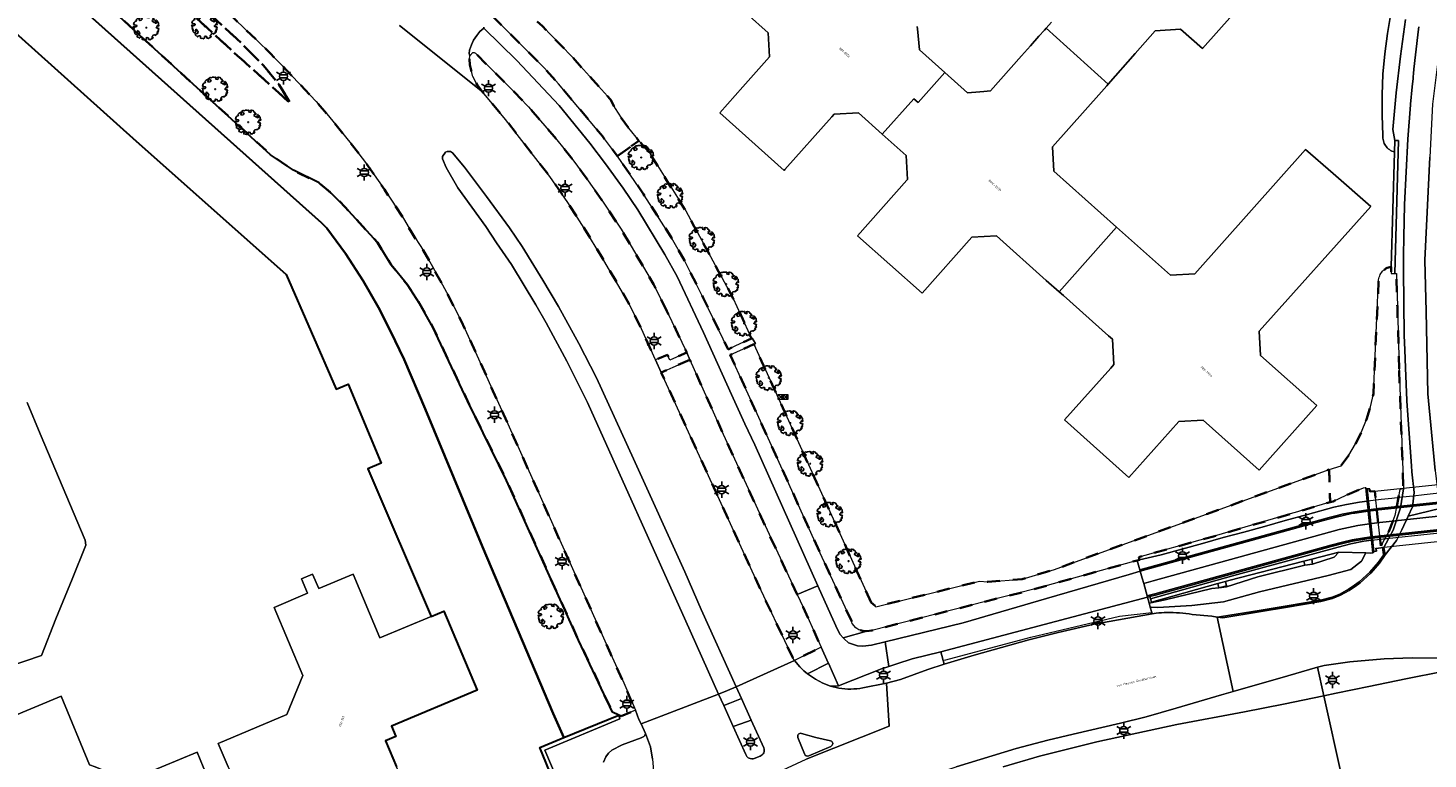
# Model space of a CAD drawing. Extents: x 105780 to 185197, y 477999 to 525027.
# Tile 155 of 256: x 108524 to 108742, y 479001 to 479115. Entities that reach past the tile are written whole.
import ezdxf
from ezdxf.enums import TextEntityAlignment as Align

# ---------------------------------------------------------------- set-up
doc = ezdxf.new("R2010")
doc.units = 0
doc.linetypes.add('XX-HIDDEN', pattern=[4, 2, -2])
for name, color, linetype, lineweight in [('B-GV-GR-BOOM-S', 252, 'Continuous', 25), ('B-GV-GR-MATERIAALGRENS-G', 252, 'XX-HIDDEN', 35), ('B-RO-IE-MEUBILAIR_WEGMEUBILAIR-S', 252, 'Continuous', 25), ('B-RO-IE-TERREINAFSCHEIDING_KUNSTMATIG_HEKWERK-G', 252, 'IE-TERREINAFSCHEIDING-KUNSTMATIG', 18), ('B-RO-IE-TERREINAFSCHEIDING_KUNSTMATIG_SCHUTTING-G', 252, 'IE-TERREINAFSCHEIDING-KUNSTMATIG-DICHT', 18), ('B-WE-GK-KADEMUUR-G', 252, 'Continuous', 18), ('B-WE-GW-WATERGANG_SLOOT_INSTEEK-G', 252, 'Continuous', 30), ('B-WE-KW-KUNSTWERK-GV', 170, 'Continuous', 18), ('B-XX-KG-KADASTRAAL_BEBOUWING-G', 252, 'Continuous', 20), ('B1-WE-IE-MEUBILAIR_WEGMEUBILAIR-G', 7, 'Continuous', 18), ('B1-WE-OG-BEBOUWING-T18', 7, 'Continuous', 18), ('B1-WE-OG-TERREIN_ERF-GV', 252, 'Continuous', 18), ('B1-WE-OG-TOPOGRAFIE-T18', 10, 'Continuous', 18), ('B1-WE-OG-WEG-GV', 7, 'Continuous', 18), ('B1-WE-VH-VERHARDING_ASFALT-GV', 252, 'Continuous', 18), ('B1-WE-VH-VERHARDING_BEDRIJFSVLOERPLAAT-GV', 252, 'Continuous', 18), ('B1-WE-VH-VERHARDING_BETON-GV', 252, 'Continuous', 18), ('B1-WE-VH-VERHARDING_BETONSTRAATSTEEN-GV', 252, 'Continuous', 18), ('B1-WE-VH-VERHARDING_GRASBETONSTEEN-GV', 70, 'Continuous', 18), ('B1-WE-VH-VERHARDING_TEGEL-GV', 252, 'Continuous', 18), ('Default', 7, 'Continuous', 0)]:
    doc.layers.add(name, color=color, linetype=linetype, lineweight=lineweight)
doc.styles.add('NLCS-ISO', font='NLCS-ISO.ttf')
doc.styles.add('NLCS-ISO-M200-T18', font='NLCS-ISO.ttf', dxfattribs={"height": 0.36})
doc.linetypes.add('IE-TERREINAFSCHEIDING-KUNSTMATIG', pattern='A,4,[82,NLCS.SHX,S=0.75,R=90,X=0,Y=0],4,-2', length=10)
doc.linetypes.add('IE-TERREINAFSCHEIDING-KUNSTMATIG-DICHT', pattern='A,8,-1,[82,NLCS.SHX,S=0.75,R=90,X=0,Y=0],-1', length=10)

# ---------------------------------------------------------------- blocks, each defined once
blk = doc.blocks.new('B-SIE-WEG_LICHTMAST-SO')
at = {"ltscale": 0.1}
for p, q in [((-1.1, 0.63), (-2.19, 1.27)), ((0, 1.27), (0, 2.53)), ((1.1, 0.63), (2.19, 1.27)), ((-1.1, -0.63), (-2.19, -1.27)), ((0, -1.27), (0, -2.53)), ((1.1, -0.63), (2.19, -1.27))]:
    blk.add_line(p, q, dxfattribs=at)
at = {"flags": 128}
for points in [[(-1.16, 0.5), (1.16, 0.5)], [(-1.16, -0.5), (1.16, -0.5)]]:
    blk.add_lwpolyline(points, dxfattribs=at)
at = {"ltscale": 0.1}
blk.add_circle((0, 0), 1.27, dxfattribs=at)
at = {"style": 'NLCS-ISO'}
blk.add_attdef('TYPE', text='', height=1.8, dxfattribs=at).set_placement((0, 2.53), align=Align.BOTTOM_CENTER)
blk = doc.blocks.new('B-SGR-BOOM_06')
at = {"linetype": 'Continuous', "flags": 128}
blk.add_lwpolyline([(1.08, 1.41), (1.01, 1.58), (0.88, 1.63), (0.78, 1.81), (0.51, 1.88), (0.34, 1.81), (0.44, 1.71), (0.43, 1.52), (0.09, 1.59), (0.14, 1.73), (0.07, 1.88), (-0.06, 1.84), (-0.19, 1.88), (-0.46, 1.86), (-0.6, 1.79), (-0.78, 1.83), (-1.02, 1.64), (-0.85, 1.56), (-0.8, 1.46), (-0.63, 1.37), (-0.8, 1.16), (-1.02, 1.11), (-1.17, 1.24), (-1.05, 1.29), (-1.15, 1.54), (-1.45, 1.37), (-1.6, 1.21), (-1.52, 1.14), (-1.6, 1.01), (-1.77, 0.94), (-1.89, 0.82), (-2, 0.49), (-1.55, 0.37), (-1.48, 0.22), (-1.6, 0.12), (-1.8, 0.12), (-1.84, 0.22), (-2.04, 0.15), (-1.9, -0.07), (-1.97, -0.15), (-1.89, -0.22), (-1.95, -0.4), (-1.81, -0.47), (-1.89, -0.62), (-1.77, -0.64), (-1.72, -0.68), (-1.85, -0.84), (-1.57, -1.07), (-1.47, -0.97), (-1.38, -0.79), (-1.45, -0.7), (-1.37, -0.47), (-1.25, -0.54), (-1.12, -0.7), (-1, -0.8), (-1.12, -1.12), (-1.37, -1.17), (-1.47, -1.36), (-1.33, -1.51), (-1.13, -1.56), (-1.11, -1.61), (-1.08, -1.66), (-0.93, -1.49), (-0.73, -1.49), (-0.63, -1.56), (-0.68, -1.71), (-0.68, -1.84), (-0.46, -1.89), (-0.24, -1.88), (-0.19, -1.98), (-0.09, -1.86), (0.04, -1.79), (-0.02, -1.6), (0.11, -1.56), (0.31, -1.61), (0.34, -1.84), (0.46, -1.83), (0.58, -1.89), (0.83, -1.69), (0.95, -1.74), (0.93, -1.66), (1.06, -1.59), (0.96, -1.49), (0.85, -1.46), (1.03, -1.29), (1.05, -1.19), (1.26, -1.14), (1.42, -1.22), (1.51, -1.12), (1.51, -1.05), (1.65, -1.05), (1.65, -0.95), (1.78, -0.91), (1.78, -0.82), (1.63, -0.82), (1.82, -0.64), (1.7, -0.57), (1.85, -0.62), (1.9, -0.5), (1.82, -0.37), (1.93, -0.18), (1.87, -0.1), (1.7, -0.1), (1.5, 0.03), (1.63, 0.12), (1.75, 0.34), (1.82, 0.24), (1.95, 0.29), (1.87, 0.57), (1.88, 0.75), (1.8, 0.79), (1.67, 1.06), (1.53, 1.21), (1.35, 1.04), (1.47, 0.97), (1.57, 0.72), (1.41, 0.69), (1.33, 0.85), (1.2, 0.82), (1.06, 0.92), (0.9, 1.01), (0.98, 1.07), (0.93, 1.17), (1.01, 1.27), (1.15, 1.22), (1.26, 1.29)], close=True, dxfattribs=at)
blk.add_circle((0, 0), 0.06)
at = {"style": 'NLCS-ISO'}
blk.add_attdef('SOORT', text='', height=0.3, dxfattribs=at).set_placement((0, -0.36), align=Align.TOP_CENTER)
blk = doc.blocks.new('N-SKL-ET_OV_PUTKAST-SO')
at = {"ltscale": 0.5}
for points in [[(0, 0.375), (-0.375, 0), (0, -0.375)], [(0, 0.375), (-0.375, 0), (0, -0.375)], [(0.75, 0.375), (0.375, 0), (0.75, -0.375)], [(0.75, 0.375), (0.375, 0), (0.75, -0.375)]]:
    blk.add_hatch(color=256, dxfattribs=at).paths.add_polyline_path(points)
for p, q in [((-0.75, 0.375), (0, -0.375)), ((0, 0.375), (-0.75, -0.375)), ((0, 0.375), (0.75, -0.375)), ((0.75, 0.375), (0, -0.375))]:
    blk.add_line(p, q, dxfattribs=at)
at = {"ltscale": 0.5, "flags": 128}
for points in [[(-0.75, 0.375), (0, 0.375), (0, -0.375), (-0.75, -0.375)], [(0, 0.375), (0.75, 0.375), (0.75, -0.375), (0, -0.375)]]:
    blk.add_lwpolyline(points, close=True, dxfattribs=at)

msp = doc.modelspace()

# ---------------------------------------------------------------- linework, layer by layer
at = {"layer": 'B-GV-GR-MATERIAALGRENS-G', "flags": 128}
for points in [[(108504.749, 479156.995), (108499.551, 479151.14), (108511.091, 479140.584), (108523.703, 479129.58), (108536.573, 479118.18), (108561.351, 479095.557), (108564.926, 479093.119), (108568.91, 479091.155), (108570.8, 479089.576), (108572.993, 479087.391), (108578.014, 479081.873), (108580.194, 479078.386), (108582.702, 479075.244), (108584.594, 479072.348), (108586.684, 479068.625), (108592.072, 479057.162), (108598.173, 479044.709), (108609.397, 479019.793), (108614.699, 479008.562), (108615.674, 479008.103), (108616.039, 479007.931), (108618.265, 479008.853), (108616.46, 479013.136), (108614.37, 479017.717), (108598.381, 479053.528), (108593.55, 479064.281), (108591.067, 479069.629), (108588.817, 479074.091), (108586.616, 479078.082), (108585.146, 479080.641), (108583.319, 479083.48), (108582.095, 479085.596), (108579.121, 479090.114), (108576.185, 479094.312), (108573.921, 479097.273), (108570.393, 479101.612), (108568.488, 479103.833), (108563.913, 479108.679), (108561.317, 479111.355), (108559.191, 479113.453), (108553.884, 479118.476), (108545.18, 479126.241), (108533.127, 479137.132), (108523.455, 479145.792), (108518.341, 479150.476), (108514.739, 479153.938), (108508.475, 479160.132), (108507.546, 479160.908), (108506.899, 479161.166), (108505.743, 479159.987), (108506.365, 479159.445), (108506.469, 479159.269), (108506.501, 479159.041), (108506.421, 479158.882), (108506.301, 479158.745), (108520.024, 479146.317), (108533.462, 479134.286), (108535.098, 479132.794), (108556.167, 479113.582), (108560.209, 479109.507), (108562.701, 479106.468), (108564.425, 479103.603), (108556.214, 479111.005), (108539.068, 479126.594), (108533.729, 479131.3), (108517.487, 479145.616)], [(108506.301, 479158.745), (108504.749, 479156.995), (108517.487, 479145.616), (108533.729, 479131.3), (108539.068, 479126.594), (108556.214, 479111.005), (108564.425, 479103.603), (108562.701, 479106.468), (108560.209, 479109.507), (108556.167, 479113.582), (108535.098, 479132.794), (108533.462, 479134.286), (108520.024, 479146.317)], [(108598.679, 479120.207), (108596.009, 479117.143), (108604.077, 479109.073), (108606.26, 479106.612), (108613.139, 479098.456), (108615.462, 479095.331), (108618.795, 479097.73), (108617.198, 479099.713), (108616.028, 479101.297), (108615.126, 479102.764), (108614.396, 479104.155), (108608.313, 479110.925), (108603.786, 479115.593)], [(108623.188, 479071.159), (108621.093, 479075.372), (108616.036, 479083.95), (108613.033, 479088.435), (108610.303, 479092.342), (108608.215, 479095.177), (108606.015, 479097.882), (108601.571, 479103.044), (108598.807, 479105.923), (108593.331, 479111.377), (108593.137, 479111.517), (108592.893, 479111.499), (108592.455, 479110.993), (108592.403, 479110.438), (108592.45, 479109.569), (108592.903, 479107.749), (108593.576, 479106.48), (108594.437, 479105.363), (108598.026, 479101.028), (108604.911, 479092.153), (108607.714, 479088.098), (108610.285, 479084.072), (108613.146, 479079.425), (108617.357, 479072.179), (108619.208, 479068.377), (108621.433, 479063.545), (108623.28, 479064.337), (108623.666, 479063.495), (108626.271, 479064.69)], [(108620.394, 479095.946), (108618.795, 479097.73), (108615.462, 479095.331), (108619.532, 479089.408), (108621.631, 479086.19), (108623.914, 479082.557), (108625.911, 479079.057), (108628.857, 479073.221), (108632.73, 479065.155), (108633.907, 479065.716), (108636.36, 479066.885), (108633.535, 479073.113), (108626.121, 479086.771)], [(108737.424, 479062.111), (108737.144, 479071.858), (108736.996, 479076.989), (108736.866, 479077.002), (108736.76, 479077.003), (108736.16, 479077.02), (108736.189, 479078.072), (108735.974, 479078.027), (108735.763, 479077.961), (108735.56, 479077.876), (108735.365, 479077.773), (108735.181, 479077.651), (108735.009, 479077.513), (108734.851, 479077.36), (108734.714, 479077.2), (108734.591, 479077.029), (108734.485, 479076.848), (108734.394, 479076.658), (108734.322, 479076.46), (108734.267, 479076.257), (108734.23, 479076.05), (108733.4, 479058.24), (108732.942, 479056.205), (108732.323, 479054.214), (108731.545, 479052.279), (108730.631, 479050.443), (108729.575, 479048.685), (108728.383, 479047.016), (108726.482, 479046.407), (108726.574, 479043.962), (108726.678, 479041.32), (108727.139, 479041.456), (108729.085, 479042.389), (108729.168, 479042.423), (108731.828, 479043.529), (108732.109, 479043.57), (108732.208, 479043.585), (108732.403, 479043.396), (108732.829, 479043.428), (108732.907, 479042.99), (108733.64, 479043.044), (108733.789, 479041.657), (108733.936, 479040.288), (108733.957, 479040.089), (108734.389, 479036.067), (108734.41, 479035.868), (108734.556, 479034.505), (108735.8, 479036.727), (108736.772, 479039.26), (108737.551, 479043.318), (108738.082, 479043.395)], [(108655.054, 479025.682), (108636.765, 479065.994), (108634.1, 479064.774), (108633.081, 479064.308), (108637.51, 479054.541), (108647.113, 479033.363), (108651.961, 479022.795), (108652.067, 479022.389), (108652.668, 479021.697), (108653.116, 479021.423), (108653.741, 479021.254), (108654.403, 479021.194), (108655.147, 479021.294), (108680.617, 479027.781), (108696.571, 479032.245), (108696.943, 479032.331), (108696.821, 479032.768), (108707.281, 479035.649), (108708.484, 479035.98), (108708.916, 479036.099), (108720.444, 479039.488), (108721.562, 479039.817), (108722.052, 479039.96), (108726.678, 479041.32), (108726.574, 479043.962), (108726.482, 479046.407), (108683.639, 479030.82), (108678.635, 479029.334), (108673.243, 479028.882), (108671.952, 479028.98), (108655.797, 479025.015)], [(108626.776, 479063.561), (108624.17, 479062.396), (108622.311, 479061.565), (108637.035, 479029.298), (108642.812, 479017.041), (108643.113, 479016.624), (108647.246, 479018.698), (108644.432, 479024.946), (108643.508, 479026.929), (108638.812, 479037.007), (108631.964, 479051.963)]]:
    msp.add_lwpolyline(points, close=True, dxfattribs=at)
at = {"layer": 'B-RO-IE-TERREINAFSCHEIDING_KUNSTMATIG_HEKWERK-G', "flags": 128}
msp.add_lwpolyline([(108732.416, 479043.427), (108733.462, 479033.595)], dxfattribs=at)
at = {"layer": 'B-RO-IE-TERREINAFSCHEIDING_KUNSTMATIG_SCHUTTING-G', "flags": 128}
for points in [[(108736.74, 479097.77), (108736.69, 479095.967), (108736.189, 479078.072), (108736.16, 479077.02), (108736.76, 479077.003), (108737.34, 479097.753)], [(108700.302, 479033.104), (108703.513, 479033.997), (108706.734, 479034.882), (108709.953, 479035.793), (108713.213, 479036.669), (108716.42, 479037.553), (108719.641, 479038.48), (108723.129, 479039.411), (108727.22, 479040.545), (108729.198, 479040.982), (108731.249, 479041.345), (108732.447, 479041.493), (108732.208, 479043.585), (108732.109, 479043.57), (108731.828, 479043.529), (108729.168, 479042.423), (108729.085, 479042.389), (108727.139, 479041.456), (108726.678, 479041.32), (108722.052, 479039.96), (108721.562, 479039.817), (108720.444, 479039.488), (108708.916, 479036.099), (108708.484, 479035.98), (108707.281, 479035.649), (108696.821, 479032.768), (108696.943, 479032.331)], [(108738.082, 479043.395), (108737.551, 479043.318), (108736.772, 479039.26), (108735.8, 479036.727), (108734.556, 479034.505), (108734.41, 479035.868), (108734.389, 479036.067), (108733.957, 479040.089), (108733.936, 479040.288), (108733.789, 479041.657), (108733.64, 479043.044), (108732.907, 479042.99), (108732.829, 479043.428), (108732.403, 479043.396), (108732.208, 479043.585), (108732.447, 479041.493), (108732.593, 479040.115), (108732.615, 479039.916), (108732.824, 479037.948), (108733.041, 479035.909), (108733.062, 479035.703), (108733.097, 479035.381), (108733.306, 479033.412), (108733.438, 479033.586), (108733.868, 479033.704), (108733.838, 479034.122), (108734.588, 479034.209), (108734.817, 479034.236), (108735.034, 479034.261), (108736.494, 479036.95), (108737.646, 479040.434)], [(108733.306, 479033.412), (108733.097, 479035.381), (108731.925, 479035.233), (108729.89, 479034.813), (108727.892, 479034.327), (108711.617, 479029.857), (108698.64, 479026.259), (108698.792, 479025.723), (108709.161, 479028.633), (108710.353, 479028.968), (108710.849, 479029.107), (108722.566, 479032.116), (108723.79, 479032.43), (108727.992, 479033.509), (108732.234, 479033.405), (108732.945, 479033.388)]]:
    msp.add_lwpolyline(points, close=True, dxfattribs=at)
at = {"layer": 'B-WE-GK-KADEMUUR-G', "flags": 128}
msp.add_lwpolyline([(108615.674, 479008.103), (108607.11, 479004.576), (108603.376, 479003.039), (108605.457, 478997.952), (108585.05, 478989.395), (108584.621, 478990.252), (108584.44, 478990.621), (108583.944, 478990.411), (108584.797, 478988.664), (108605.411, 478997.365), (108606.224, 478997.708), (108604.137, 479002.647), (108615.859, 479007.517)], close=True, dxfattribs=at)
at = {"layer": 'B-WE-GW-WATERGANG_SLOOT_INSTEEK-G', "flags": 128}
for points in [[(108523.801, 479125.667), (108569.283, 479084.919), (108570.14, 479084.063), (108573.056, 479080.138), (108575.813, 479075.866), (108578.18, 479071.703), (108580.054, 479067.995), (108582.176, 479063.615), (108585.488, 479055.892), (108594.403, 479034.347), (108605.446, 479008.332), (108607.11, 479004.576), (108615.674, 479008.103), (108614.699, 479008.562), (108609.397, 479019.793), (108598.173, 479044.709), (108592.072, 479057.162), (108586.684, 479068.625), (108584.594, 479072.348), (108582.702, 479075.244), (108580.194, 479078.386), (108578.014, 479081.873), (108572.993, 479087.391), (108570.8, 479089.576), (108568.91, 479091.155), (108564.926, 479093.119), (108561.351, 479095.557), (108536.573, 479118.18)], [(108605.457, 478997.952), (108603.376, 479003.039), (108607.11, 479004.576), (108605.446, 479008.332), (108594.403, 479034.347), (108585.488, 479055.892), (108582.176, 479063.615), (108580.054, 479067.995), (108578.18, 479071.703), (108575.813, 479075.866), (108573.056, 479080.138), (108570.14, 479084.063), (108569.283, 479084.919), (108523.801, 479125.667)], [(108517.4, 479118.26), (108539.88, 479098.12), (108563.784, 479076.853), (108571.571, 479058.956), (108573.44, 479059.74), (108578.61, 479047.4), (108576.546, 479046.534), (108586.429, 479023.501), (108588.38, 479024.32), (108593.56, 479011.99), (108580.23, 479006.38), (108580.91, 479004.77), (108579.28, 479004.08), (108580.992, 479000)]]:
    msp.add_lwpolyline(points, dxfattribs=at)
at = {"layer": 'B-WE-KW-KUNSTWERK-GV', "flags": 128}
msp.add_lwpolyline([(108772.11, 479047.061), (108733.644, 479042.994), (108732.866, 479042.937), (108732.788, 479043.375), (108732.384, 479043.345), (108732.273, 479043.452), (108732.496, 479041.499), (108732.643, 479040.122), (108732.664, 479039.923), (108732.873, 479037.954), (108733.09, 479035.916), (108733.112, 479035.71), (108733.112, 479035.707), (108733.146, 479035.386), (108733.342, 479033.543), (108733.408, 479033.63), (108733.815, 479033.741), (108733.785, 479034.166), (108734.582, 479034.259), (108773.165, 479038.362)], dxfattribs=at)
at = {"layer": 'B-XX-KG-KADASTRAAL_BEBOUWING-G', "flags": 128}
for points in [[(108683.173, 479116.229), (108682.351, 479115.3), (108692.009, 479106.551), (108696.247, 479111.343), (108699.372, 479114.877), (108703.302, 479115.168), (108706.726, 479112.127), (108715.681, 479122.207)], [(108635.627, 479117.578), (108639.008, 479114.574), (108639.214, 479110.844), (108635.03, 479106.124), (108631.437, 479102.071), (108641.488, 479093.11), (108641.594, 479093.23), (108648.893, 479101.463), (108649.265, 479101.883), (108653.093, 479102.07), (108656.796, 479098.76), (108661.719, 479104.289), (108662.391, 479103.691), (108666.549, 479108.362), (108662.575, 479111.936), (108662.283, 479115.176), (108662.249, 479115.554)]]:
    msp.add_lwpolyline(points, dxfattribs=at)
for points in [[(108690.983, 479105.39), (108691.798, 479106.312), (108692.009, 479106.551), (108682.351, 479115.3), (108682.071, 479114.984), (108681.228, 479114.031), (108679.906, 479112.536), (108678.532, 479110.983), (108673.691, 479105.511), (108672.626, 479105.418), (108672.019, 479105.365), (108670.072, 479105.194), (108666.549, 479108.362), (108662.391, 479103.691), (108661.719, 479104.289), (108656.796, 479098.76), (108660.506, 479095.444), (108660.706, 479091.673), (108660.639, 479091.597), (108652.929, 479082.9), (108662.989, 479073.929), (108670.781, 479082.658), (108674.585, 479082.877), (108682.367, 479075.94), (108684.364, 479074.16), (108693.352, 479084.248), (108683.556, 479092.989), (108683.351, 479096.76)], [(108727.128, 479092.605), (108722.839, 479096.351), (108705.53, 479076.974), (108701.738, 479076.764), (108693.352, 479084.248), (108684.364, 479074.16), (108685.037, 479073.56), (108692.075, 479067.286), (108692.683, 479066.744), (108692.93, 479062.832), (108692.422, 479062.262), (108685.194, 479054.153), (108695.268, 479045.188), (108703.066, 479053.895), (108706.874, 479054.102), (108715.602, 479046.334), (108724.558, 479056.415), (108715.818, 479064.201), (108715.606, 479068), (108732.985, 479087.489)], [(108586.429, 479023.501), (108578.42, 479020.14), (108574.24, 479030.09), (108568.872, 479027.837), (108567.912, 479030.116), (108566.155, 479029.38), (108567.127, 479027.104), (108561.9, 479024.91), (108566.38, 479014.26), (108563.88, 479008.18), (108553.2, 479003.69), (108554.752, 479000), (108558.39, 478991.35), (108568.35, 478995.54), (108572.54, 478985.58), (108583.944, 478990.411), (108584.44, 478990.621), (108584.853, 478990.796), (108580.992, 479000), (108579.28, 479004.08), (108580.91, 479004.77), (108580.23, 479006.38), (108593.56, 479011.99), (108588.38, 479024.32)], [(108528.66, 479011.06), (108516.32, 479005.92), (108518.784, 479000), (108520.47, 478995.95), (108510.5, 478991.8), (108515.65, 478979.43), (108529.04, 478985.01), (108529.71, 478983.39), (108531.32, 478984.07), (108536.9, 478970.68), (108549.25, 478975.83), (108545.1, 478985.8), (108555.06, 478989.95), (108550.841, 479000), (108549.88, 479002.29), (108544.366, 479000), (108539.19, 478997.85), (108533.982, 479000), (108533.11, 479000.36)]]:
    msp.add_lwpolyline(points, close=True, dxfattribs=at)
at = {"layer": 'B1-WE-IE-MEUBILAIR_WEGMEUBILAIR-G', "flags": 128}
msp.add_lwpolyline([(108666.51, 479016.645), (108679.974, 479020.242), (108693.796, 479023.554), (108698.818, 479024.111)], dxfattribs=at)
at = {"layer": 'B1-WE-OG-TERREIN_ERF-GV', "flags": 128}
for points in [[(108715.681, 479122.207), (108706.726, 479112.127), (108703.302, 479115.168), (108699.372, 479114.877), (108696.247, 479111.343), (108692.009, 479106.551), (108691.798, 479106.312), (108690.983, 479105.39), (108683.351, 479096.76), (108683.556, 479092.989), (108693.352, 479084.248), (108701.738, 479076.764), (108705.53, 479076.974), (108722.839, 479096.351), (108727.128, 479092.605), (108732.985, 479087.489), (108715.606, 479068), (108715.818, 479064.201), (108724.558, 479056.415), (108715.602, 479046.334), (108706.874, 479054.102), (108703.066, 479053.895), (108695.268, 479045.188), (108685.194, 479054.153), (108692.422, 479062.262), (108692.93, 479062.832), (108692.683, 479066.744), (108692.075, 479067.286), (108685.037, 479073.56), (108684.364, 479074.16), (108682.367, 479075.94), (108674.585, 479082.877), (108670.781, 479082.658), (108662.989, 479073.929), (108652.929, 479082.9), (108660.639, 479091.597), (108660.706, 479091.673), (108660.506, 479095.444), (108656.796, 479098.76), (108653.093, 479102.07), (108649.265, 479101.883), (108648.893, 479101.463), (108641.594, 479093.23), (108641.488, 479093.11), (108631.437, 479102.071), (108635.03, 479106.124), (108639.214, 479110.844), (108639.008, 479114.574), (108635.627, 479117.578)], [(108554.752, 479000), (108553.2, 479003.69), (108563.88, 479008.18), (108566.38, 479014.26), (108561.9, 479024.91), (108567.127, 479027.104), (108566.155, 479029.38), (108567.912, 479030.116), (108568.872, 479027.837), (108574.24, 479030.09), (108578.42, 479020.14), (108586.429, 479023.501), (108576.546, 479046.534), (108578.61, 479047.4), (108573.44, 479059.74), (108571.571, 479058.956), (108563.784, 479076.853), (108539.88, 479098.12), (108517.4, 479118.26)], [(108603.786, 479115.593), (108608.313, 479110.925), (108614.396, 479104.155), (108615.126, 479102.764), (108616.028, 479101.297), (108617.198, 479099.713), (108618.795, 479097.73), (108620.394, 479095.946), (108626.121, 479086.771), (108633.535, 479073.113), (108636.36, 479066.885), (108636.475, 479066.94), (108637.01, 479066.106), (108636.765, 479065.994), (108655.054, 479025.682), (108655.797, 479025.015), (108671.952, 479028.98), (108673.243, 479028.882), (108678.635, 479029.334), (108683.639, 479030.82), (108726.482, 479046.407), (108728.383, 479047.016), (108729.575, 479048.685), (108730.631, 479050.443), (108731.545, 479052.279), (108732.323, 479054.214), (108732.942, 479056.205), (108733.4, 479058.24), (108734.23, 479076.05), (108734.267, 479076.257), (108734.322, 479076.46), (108734.394, 479076.658), (108734.485, 479076.848), (108734.591, 479077.029), (108734.714, 479077.2), (108734.851, 479077.36), (108735.009, 479077.513), (108735.181, 479077.651), (108735.365, 479077.773), (108735.56, 479077.876), (108735.763, 479077.961), (108735.974, 479078.027), (108736.189, 479078.072), (108736.69, 479095.967), (108736.482, 479096.034), (108736.282, 479096.118), (108736.089, 479096.221), (108735.907, 479096.34), (108735.736, 479096.475), (108735.578, 479096.624), (108735.433, 479096.788), (108735.304, 479096.963), (108735.196, 479097.14), (108735.103, 479097.326), (108735.027, 479097.518), (108734.967, 479097.717), (108734.924, 479097.92), (108734.898, 479098.126), (108734.89, 479098.333), (108734.9, 479098.54), (108734.763, 479101.728), (108734.764, 479103.185), (108734.765, 479104.918), (108734.905, 479108.106), (108735.183, 479111.284), (108735.598, 479114.448), (108736.15, 479117.59)], [(108662.249, 479115.554), (108662.283, 479115.176), (108662.575, 479111.936), (108666.549, 479108.362), (108670.072, 479105.194), (108672.019, 479105.365), (108672.626, 479105.418), (108673.691, 479105.511), (108678.532, 479110.983), (108679.906, 479112.536), (108681.228, 479114.031), (108682.071, 479114.984), (108682.351, 479115.3), (108683.173, 479116.229)], [(108523.384, 479056.877), (108525.428, 479052.005), (108532.408, 479035.399), (108532.542, 479034.597), (108530.381, 479029.326), (108527.829, 479023.102), (108525.605, 479017.378), (108520.591, 479015.694)], [(108520.591, 479015.694), (108525.605, 479017.378), (108527.829, 479023.102), (108530.381, 479029.326), (108532.542, 479034.597), (108532.408, 479035.399), (108525.428, 479052.005), (108523.384, 479056.877)]]:
    msp.add_lwpolyline(points, dxfattribs=at)
msp.add_lwpolyline([(108549.88, 479002.29), (108550.841, 479000), (108555.06, 478989.95), (108545.1, 478985.8), (108549.25, 478975.83), (108536.9, 478970.68), (108531.32, 478984.07), (108529.71, 478983.39), (108529.04, 478985.01), (108515.65, 478979.43), (108510.5, 478991.8), (108520.47, 478995.95), (108518.784, 479000), (108516.32, 479005.92), (108528.66, 479011.06), (108533.11, 479000.36), (108533.982, 479000), (108539.19, 478997.85), (108544.366, 479000)], close=True, dxfattribs=at)
at = {"layer": 'B1-WE-OG-WEG-GV', "flags": 128}
for points in [[(108736.15, 479117.59), (108735.598, 479114.448), (108735.183, 479111.284), (108734.905, 479108.106), (108734.765, 479104.918), (108734.764, 479103.185), (108734.763, 479101.728), (108734.9, 479098.54), (108734.89, 479098.333), (108734.898, 479098.126), (108734.924, 479097.92), (108734.967, 479097.717), (108735.027, 479097.518), (108735.103, 479097.326), (108735.196, 479097.14), (108735.304, 479096.963), (108735.433, 479096.788), (108735.578, 479096.624), (108735.736, 479096.475), (108735.907, 479096.34), (108736.089, 479096.221), (108736.282, 479096.118), (108736.482, 479096.034), (108736.69, 479095.967), (108736.74, 479097.77), (108736.42, 479099.48), (108736.986, 479105.211), (108737.645, 479110.932), (108738.397, 479116.642)], [(108738.397, 479116.642), (108737.645, 479110.932), (108736.986, 479105.211), (108736.42, 479099.48), (108736.74, 479097.77), (108737.34, 479097.753), (108736.76, 479077.003), (108736.866, 479077.002), (108736.996, 479076.989), (108737.144, 479071.858), (108737.424, 479062.111), (108738.082, 479043.395), (108737.646, 479040.434), (108736.494, 479036.95), (108735.034, 479034.261), (108735.237, 479033.106), (108737.021, 479035.326), (108737.854, 479037.033), (108738.807, 479039.136), (108739.521, 479040.604), (108739.78, 479042.82), (108739.413, 479046.041), (108739.36, 479046.98), (108738.626, 479057.112), (108738.622, 479057.168), (108738.407, 479062.293), (108738.29, 479065.104), (108738.197, 479067.33), (108738.195, 479067.373), (108738.081, 479077.552), (108738.081, 479077.586), (108738.125, 479079.871), (108738.18, 479082.694), (108738.278, 479087.74), (108738.28, 479087.799), (108738.79, 479098), (108739.206, 479103.334), (108739.215, 479103.443), (108739.472, 479106.164), (108739.596, 479107.47), (108739.608, 479107.596), (108739.678, 479108.339), (108739.721, 479108.79), (108739.73, 479108.878), (108740.329, 479114.243), (108740.336, 479114.304), (108740.49, 479115.506)], [(108734.817, 479034.236), (108734.588, 479034.209), (108733.838, 479034.122), (108733.868, 479033.704), (108733.438, 479033.586), (108733.306, 479033.412), (108732.945, 479033.388), (108732.234, 479033.405), (108731.575, 479032.108), (108729.899, 479030.821), (108726.354, 479029.888), (108715.664, 479027.34), (108710.014, 479025.757), (108705.077, 479025.221), (108699.76, 479024.874), (108698.714, 479024.953), (108698.589, 479024.929), (108698.818, 479024.111), (108698.877, 479023.9), (108699.524, 479024.006)], [(108705.143, 479023.803), (108708.197, 479023.546), (108709.056, 479023.378), (108709.701, 479023.483), (108715.563, 479024.44), (108719.97, 479025.159), (108722.41, 479025.557), (108725.145, 479026.024), (108726.953, 479026.526), (108728.177, 479026.994), (108729.523, 479027.751), (108730.436, 479028.359), (108731.183, 479028.92), (108732.85, 479030.422), (108734.195, 479031.967), (108734.966, 479033.044), (108735.008, 479033.135), (108734.817, 479034.236)]]:
    msp.add_lwpolyline(points, dxfattribs=at)
for points in [[(108732.234, 479033.405), (108727.992, 479033.509), (108727.303, 479032.743), (108723.906, 479031.673), (108722.693, 479031.488), (108715.399, 479029.692), (108710.508, 479028.11), (108709.314, 479027.976), (108709.287, 479027.973), (108708.198, 479027.877), (108700.928, 479026.084), (108698.416, 479025.556), (108698.589, 479024.929), (108698.714, 479024.953), (108699.76, 479024.874), (108705.077, 479025.221), (108710.014, 479025.757), (108715.664, 479027.34), (108726.354, 479029.888), (108729.899, 479030.821), (108731.575, 479032.108)], [(108723.906, 479031.673), (108727.303, 479032.743), (108727.992, 479033.509), (108723.79, 479032.43)], [(108722.693, 479031.488), (108722.566, 479032.116), (108710.849, 479029.107), (108710.353, 479028.968), (108710.509, 479028.275), (108709.314, 479027.976), (108710.508, 479028.11), (108715.399, 479029.692)], [(108709.314, 479027.976), (108709.161, 479028.633), (108698.792, 479025.723), (108698.64, 479026.259), (108698.547, 479026.591), (108698.52, 479026.584), (108698.16, 479026.484), (108698.251, 479026.153), (108698.416, 479025.556), (108700.928, 479026.084), (108708.198, 479027.877), (108709.287, 479027.973)], [(108671.117, 479017.453), (108679.674, 479019.829), (108684.234, 479020.981), (108689.855, 479022.276), (108698.877, 479023.9), (108698.818, 479024.111), (108698.589, 479024.929), (108698.416, 479025.556), (108698.251, 479026.153), (108698.16, 479026.484), (108665.93, 479017.968), (108666.438, 479016.029)]]:
    msp.add_lwpolyline(points, close=True, dxfattribs=at)
at = {"layer": 'B1-WE-OG-WEG-GV'}
for points in [[(108699.524, 479024.006, -0.0199312), (108701.18, 479024.101)], [(108701.18, 479024.101, -0.0467967), (108705.143, 479023.803)]]:
    msp.add_lwpolyline(points, format="xyb", dxfattribs=at)
at = {"layer": 'B1-WE-VH-VERHARDING_ASFALT-GV', "flags": 128}
for points in [[(108748.663, 479124.24), (108745.604, 479124.634), (108744.626, 479119.258), (108742.646, 479103.419), (108742.199, 479095.194), (108741.459, 479079.086), (108741.645, 479071.082), (108741.911, 479058.208), (108743.063, 479046.278), (108743.757, 479040.313), (108745.421, 479030.965), (108745.518, 479030.243), (108746.033, 479026.424), (108746.433, 479024.119), (108749.044, 479024.495), (108748.141, 479029.289), (108746.126, 479046.604), (108744.988, 479058.388), (108744.724, 479071.149), (108744.541, 479079.052), (108745.276, 479095.04), (108745.715, 479103.126), (108747.675, 479118.808)], [(108594.601, 479115.285), (108594.02, 479114.78), (108593.513, 479114.162), (108593.032, 479113.408), (108592.698, 479112.725), (108592.394, 479111.846), (108592.321, 479111.366), (108592.455, 479110.993), (108592.893, 479111.499), (108593.137, 479111.517), (108593.331, 479111.377), (108598.807, 479105.923), (108601.571, 479103.044), (108606.015, 479097.882), (108608.215, 479095.177), (108610.303, 479092.342), (108613.033, 479088.435), (108616.036, 479083.95), (108621.093, 479075.372), (108623.188, 479071.159), (108626.271, 479064.69), (108626.776, 479063.561), (108631.964, 479051.963), (108638.812, 479037.007), (108643.508, 479026.929), (108646.709, 479028.265), (108636.88, 479050.25), (108635.368, 479053.567), (108633.284, 479058.139), (108628.88, 479067.802), (108624.774, 479076.556), (108622.842, 479080), (108618.639, 479086.924), (108616.343, 479090.311), (108613.605, 479094.111), (108611.15, 479097.379), (108606.395, 479103.238), (108599.796, 479110.266)], [(108774.169, 479042.475), (108773.973, 479044.376), (108773.94, 479044.373), (108772.956, 479044.269), (108759.046, 479042.777), (108746.135, 479041.397), (108734.225, 479040.124), (108732.664, 479039.923), (108732.873, 479037.954), (108733.958, 479038.099)], [(108774.387, 479040.365), (108774.169, 479042.475), (108733.958, 479038.099), (108732.873, 479037.954), (108733.09, 479035.916), (108733.616, 479035.983), (108747.55, 479037.492), (108761.576, 479038.996), (108773.362, 479040.263)], [(108697.948, 479028.735), (108699.061, 479029.044), (108728.063, 479037.042), (108730.997, 479037.704), (108732.824, 479037.948), (108732.615, 479039.916), (108732.231, 479039.867), (108730.525, 479039.623), (108729.992, 479039.536), (108727.606, 479039.002), (108725.63, 479038.467), (108697.036, 479030.557), (108697.331, 479029.49), (108697.568, 479028.63)], [(108733.041, 479035.909), (108732.824, 479037.948), (108730.997, 479037.704), (108728.063, 479037.042), (108699.061, 479029.044), (108697.948, 479028.735), (108697.568, 479028.63), (108698.101, 479026.696), (108698.46, 479026.796), (108698.488, 479026.803), (108699.331, 479027.022), (108726.776, 479034.629), (108728.595, 479035.101), (108730.112, 479035.445), (108732.011, 479035.777)], [(108659.042, 479016.121), (108661.457, 479016.864), (108665.93, 479017.968), (108698.16, 479026.484), (108698.101, 479026.696), (108697.568, 479028.63), (108697.331, 479029.49), (108697.036, 479030.557), (108695.311, 479030.055), (108682.415, 479026.303), (108669.405, 479022.518), (108657.215, 479019.542), (108657.826, 479015.702)], [(108657.215, 479019.542), (108655.095, 479019.024), (108653.762, 479018.836), (108652.9, 479018.897), (108651.532, 479019.395), (108650.832, 479019.973), (108650.673, 479020.154), (108650.198, 479020.693), (108649.79, 479021.475), (108648.32, 479024.661), (108646.709, 479028.265), (108643.508, 479026.929), (108644.432, 479024.946), (108647.246, 479018.698), (108648.35, 479016.247), (108648.372, 479016.199), (108649.958, 479012.679), (108656.654, 479015.298), (108657.826, 479015.702)]]:
    msp.add_lwpolyline(points, close=True, dxfattribs=at)
for points in [[(108553.884, 479118.476), (108559.191, 479113.453), (108561.317, 479111.355), (108563.913, 479108.679), (108568.488, 479103.833), (108570.393, 479101.612), (108573.921, 479097.273), (108576.185, 479094.312), (108579.121, 479090.114), (108582.095, 479085.596), (108583.319, 479083.48), (108585.146, 479080.641), (108586.616, 479078.082), (108588.817, 479074.091), (108591.067, 479069.629), (108593.55, 479064.281), (108598.381, 479053.528), (108614.37, 479017.717), (108616.46, 479013.136), (108618.265, 479008.853), (108618.831, 479007.427), (108619.149, 479006.736), (108631.248, 479011.382), (108626.147, 479022.741), (108610.802, 479056.886), (108607.596, 479063.347), (108604.365, 479069.315), (108602.755, 479072.109), (108598.949, 479078.403), (108596.593, 479081.786), (108594.924, 479084.345), (108590.584, 479090.387), (108588.764, 479093.563), (108588.192, 479094.916), (108588.179, 479095.298), (108588.639, 479095.928), (108588.907, 479096.066), (108589.427, 479096.046), (108589.733, 479095.838), (108591.594, 479093.599), (108595.047, 479089.009), (108598.612, 479084.151), (108600.584, 479081.216), (108603.854, 479075.985), (108606.28, 479071.857), (108609.435, 479066.097), (108612.177, 479060.752), (108617.987, 479048.094), (108625.963, 479030.448), (108628.522, 479024.582), (108633.997, 479012.49), (108643.113, 479016.624), (108642.812, 479017.041), (108637.035, 479029.298), (108622.311, 479061.565), (108621.433, 479063.545), (108619.208, 479068.377), (108617.357, 479072.179), (108613.146, 479079.425), (108610.285, 479084.072), (108607.714, 479088.098), (108604.911, 479092.153), (108598.026, 479101.028), (108594.437, 479105.363), (108581.468, 479115.71)], [(108581.468, 479115.71), (108594.437, 479105.363), (108593.576, 479106.48), (108592.903, 479107.749), (108592.45, 479109.569), (108592.403, 479110.438), (108592.455, 479110.993), (108592.321, 479111.366), (108592.394, 479111.846), (108592.698, 479112.725), (108593.032, 479113.408), (108593.513, 479114.162), (108594.02, 479114.78), (108594.601, 479115.285), (108594.628, 479115.482)], [(108740.49, 479115.506), (108740.336, 479114.304), (108740.329, 479114.243), (108739.73, 479108.878), (108739.721, 479108.79), (108739.678, 479108.339), (108739.608, 479107.596), (108739.596, 479107.47), (108739.472, 479106.164), (108739.215, 479103.443), (108739.206, 479103.334), (108738.79, 479098), (108738.28, 479087.799), (108738.278, 479087.74), (108738.18, 479082.694), (108738.125, 479079.871), (108738.081, 479077.586), (108738.081, 479077.552), (108738.195, 479067.373), (108738.197, 479067.33), (108738.29, 479065.104), (108738.407, 479062.293), (108738.622, 479057.168), (108738.626, 479057.112), (108739.36, 479046.98), (108739.413, 479046.041), (108739.78, 479042.82), (108739.521, 479040.604), (108738.807, 479039.136), (108743.757, 479040.313)], [(108743.063, 479046.278), (108741.911, 479058.208), (108741.645, 479071.082), (108741.459, 479079.086), (108742.199, 479095.194)], [(108743.757, 479040.313), (108738.807, 479039.136), (108737.854, 479037.033), (108737.021, 479035.326), (108735.237, 479033.106), (108735.157, 479032.933), (108734.368, 479031.83), (108733.007, 479030.268), (108731.323, 479028.75), (108730.563, 479028.179), (108729.638, 479027.564), (108728.271, 479026.795), (108727.021, 479026.317), (108725.193, 479025.809), (108722.446, 479025.34), (108720.005, 479024.942), (108715.598, 479024.223), (108709.93, 479023.298), (108709.056, 479023.378), (108711.523, 479011.799), (108713.855, 479012.467), (108718.787, 479013.878), (108724.702, 479015.556), (108725.748, 479015.853), (108726.834, 479016.003), (108729.75, 479016.406), (108735.099, 479016.87), (108739.452, 479017.053), (108743.973, 479016.989)], [(108699.524, 479024.006), (108698.877, 479023.9), (108689.855, 479022.276), (108684.234, 479020.981), (108679.674, 479019.829), (108671.117, 479017.453), (108666.438, 479016.029), (108663.907, 479015.199), (108659.631, 479013.667), (108657.431, 479013.1), (108657.868, 479006.374), (108644.927, 479001.197)], [(108702.625, 479009.161), (108709.726, 479011.285), (108711.523, 479011.799), (108709.056, 479023.378), (108708.197, 479023.546), (108705.143, 479023.803)], [(108650.012, 479012.29), (108648.733, 479012.591), (108647.512, 479013.078), (108646.358, 479013.702), (108645.104, 479014.544), (108644.556, 479014.983), (108643.917, 479015.62), (108643.113, 479016.624), (108633.997, 479012.49), (108634.818, 479010.676), (108636.335, 479007.325), (108638.302, 479002.981)], [(108744.232, 479014.914), (108738.476, 479013.75), (108732.701, 479012.566), (108727.576, 479011.514), (108725.678, 479011.124), (108728.517, 478998.221), (108733.246, 478999.103), (108736.089, 478999.126), (108737.849, 478998.988), (108739.869, 478998.65), (108742.251, 478998.085)], [(108633.532, 479006.295), (108632.059, 479009.577), (108631.248, 479011.382), (108619.149, 479006.736), (108619.853, 479005.204), (108620.625, 479003.131), (108620.95, 479001.211), (108621.04, 479000), (108621.079, 478998.31), (108620.069, 478994.042), (108619.421, 478992.204), (108619.207, 478991.804), (108618.638, 478990.739), (108617.826, 478989.471), (108617.057, 478988.451), (108616.682, 478988.112), (108644.927, 479001.197), (108657.868, 479006.374), (108657.431, 479013.1), (108653.759, 479012.352)], [(108728.517, 478998.221), (108725.678, 479011.124), (108719.364, 479009.826), (108713.287, 479008.626), (108702.74, 479006.629), (108690.237, 479003.947), (108681.315, 479001.695), (108675.642, 479000)], [(108632.135, 478982.503), (108653.887, 478993.79), (108653.872, 478993.816), (108653.975, 478994.369), (108654.339, 478994.854), (108655.153, 478995.234), (108661.364, 478997.656), (108668.308, 479000), (108677.661, 479002.886), (108682.637, 479004.178), (108686.558, 479005.138), (108693.946, 479006.819), (108697.944, 479007.813), (108702.625, 479009.161)], [(108635.496, 479001.923), (108633.532, 479006.295)], [(108644.637, 479002.04), (108643.634, 479004.591)], [(108644.164, 479005.249), (108646.43, 479004.619), (108648.723, 479004.099)], [(108648.74, 479003.205), (108645.322, 479001.76)], [(108637.724, 479001.709), (108636.777, 479001.332)]]:
    msp.add_lwpolyline(points, dxfattribs=at)
at = {"layer": 'B1-WE-VH-VERHARDING_ASFALT-GV'}
for points in [[(108701.18, 479024.101, 0.0199312), (108699.524, 479024.006)], [(108705.143, 479023.803, 0.0467967), (108701.18, 479024.101)], [(108653.759, 479012.352, -0.0864676), (108650.012, 479012.29)], [(108643.634, 479004.591, -0.6347485), (108644.164, 479005.249)], [(108638.302, 479002.981, -0.4324132), (108637.724, 479001.709)], [(108648.723, 479004.099, -0.7237073), (108648.74, 479003.205)], [(108636.462, 479001.277, -0.3126492), (108635.496, 479001.923)], [(108636.777, 479001.332, -0.0797069), (108636.462, 479001.277)], [(108645.322, 479001.76, -0.4552022), (108644.637, 479002.04)]]:
    msp.add_lwpolyline(points, format="xyb", dxfattribs=at)
at = {"layer": 'B1-WE-VH-VERHARDING_BEDRIJFSVLOERPLAAT-GV', "flags": 128}
for points in [[(108773.973, 479044.376), (108773.953, 479044.575), (108773.919, 479044.572), (108772.934, 479044.468), (108759.025, 479042.976), (108746.114, 479041.596), (108734.2, 479040.322), (108732.643, 479040.122), (108732.664, 479039.923), (108734.225, 479040.124), (108746.135, 479041.397), (108759.046, 479042.777), (108772.956, 479044.269), (108773.94, 479044.373)], [(108732.615, 479039.916), (108732.593, 479040.115), (108732.203, 479040.065), (108730.496, 479039.821), (108728.537, 479039.438), (108727.551, 479039.194), (108726.489, 479038.92), (108696.978, 479030.769), (108697.036, 479030.557), (108725.63, 479038.467), (108727.606, 479039.002), (108729.992, 479039.536), (108730.525, 479039.623), (108732.231, 479039.867)], [(108774.451, 479039.74), (108774.407, 479040.166), (108773.383, 479040.064), (108761.598, 479038.797), (108747.571, 479037.293), (108733.644, 479035.785), (108733.112, 479035.71), (108733.112, 479035.707), (108733.146, 479035.386), (108734.447, 479035.527), (108752.022, 479037.426), (108772.087, 479039.523), (108773.012, 479039.609), (108773.759, 479039.678)], [(108733.062, 479035.703), (108733.041, 479035.909), (108732.011, 479035.777), (108730.112, 479035.445), (108728.595, 479035.101), (108726.776, 479034.629), (108699.331, 479027.022), (108698.488, 479026.803), (108698.46, 479026.796), (108698.101, 479026.696), (108698.16, 479026.484), (108698.52, 479026.584), (108698.547, 479026.591), (108699.39, 479026.81), (108726.833, 479034.416), (108728.647, 479034.887), (108730.155, 479035.229), (108732.049, 479035.56)], [(108709.93, 479023.298), (108715.598, 479024.223), (108720.005, 479024.942), (108722.446, 479025.34), (108725.193, 479025.809), (108727.021, 479026.317), (108728.271, 479026.795), (108729.638, 479027.564), (108730.563, 479028.179), (108731.323, 479028.75), (108733.007, 479030.268), (108734.368, 479031.83), (108735.157, 479032.933), (108735.237, 479033.106), (108735.034, 479034.261), (108734.817, 479034.236), (108735.008, 479033.135), (108734.966, 479033.044), (108734.195, 479031.967), (108732.85, 479030.422), (108731.183, 479028.92), (108730.436, 479028.359), (108729.523, 479027.751), (108728.177, 479026.994), (108726.953, 479026.526), (108725.145, 479026.024), (108722.41, 479025.557), (108719.97, 479025.159), (108715.563, 479024.44), (108709.701, 479023.483), (108709.056, 479023.378)]]:
    msp.add_lwpolyline(points, close=True, dxfattribs=at)
at = {"layer": 'B1-WE-VH-VERHARDING_BETON-GV', "flags": 128}
for points in [[(108773.953, 479044.575), (108773.808, 479045.98), (108772.26, 479045.814), (108753.066, 479043.751), (108741.318, 479042.462), (108739.636, 479042.279), (108737.968, 479042.083), (108736.28, 479041.918), (108734.645, 479041.762), (108733.789, 479041.657), (108732.958, 479041.556), (108732.496, 479041.499), (108732.643, 479040.122), (108734.2, 479040.322), (108746.114, 479041.596), (108759.025, 479042.976), (108772.934, 479044.468), (108773.919, 479044.572)], [(108732.593, 479040.115), (108732.447, 479041.493), (108731.249, 479041.345), (108729.198, 479040.982), (108727.22, 479040.545), (108723.129, 479039.411), (108719.641, 479038.48), (108716.42, 479037.553), (108713.213, 479036.669), (108709.953, 479035.793), (108706.734, 479034.882), (108703.513, 479033.997), (108700.302, 479033.104), (108696.943, 479032.331), (108696.571, 479032.245), (108696.978, 479030.769), (108726.489, 479038.92), (108727.551, 479039.194), (108728.537, 479039.438), (108730.496, 479039.821), (108732.203, 479040.065)], [(108774.407, 479040.166), (108774.387, 479040.365), (108773.362, 479040.263), (108761.576, 479038.996), (108747.55, 479037.492), (108733.616, 479035.983), (108733.09, 479035.916), (108733.112, 479035.71), (108733.644, 479035.785), (108747.571, 479037.293), (108761.598, 479038.797), (108773.383, 479040.064)], [(108733.097, 479035.381), (108733.062, 479035.703), (108732.049, 479035.56), (108730.155, 479035.229), (108728.647, 479034.887), (108726.833, 479034.416), (108699.39, 479026.81), (108698.547, 479026.591), (108698.64, 479026.259), (108711.617, 479029.857), (108727.892, 479034.327), (108729.89, 479034.813), (108731.925, 479035.233)]]:
    msp.add_lwpolyline(points, close=True, dxfattribs=at)
at = {"layer": 'B1-WE-VH-VERHARDING_BETONSTRAATSTEEN-GV', "flags": 128}
msp.add_lwpolyline([(108626.147, 479022.741), (108631.248, 479011.382), (108632.661, 479011.951), (108633.997, 479012.49), (108628.522, 479024.582), (108625.963, 479030.448), (108617.987, 479048.094), (108612.177, 479060.752), (108609.435, 479066.097), (108606.28, 479071.857), (108603.854, 479075.985), (108600.584, 479081.216), (108598.612, 479084.151), (108595.047, 479089.009), (108591.594, 479093.599), (108589.733, 479095.838), (108589.427, 479096.046), (108588.907, 479096.066), (108588.639, 479095.928), (108588.179, 479095.298), (108588.192, 479094.916), (108588.764, 479093.563), (108590.584, 479090.387), (108594.924, 479084.345), (108596.593, 479081.786), (108598.949, 479078.403), (108602.755, 479072.109), (108604.365, 479069.315), (108607.596, 479063.347), (108610.802, 479056.886)], close=True, dxfattribs=at)
for points in [[(108666.438, 479016.029), (108665.93, 479017.968), (108661.457, 479016.864), (108659.042, 479016.121), (108657.826, 479015.702), (108656.654, 479015.298), (108649.958, 479012.679), (108648.733, 479012.591), (108650.012, 479012.29)], [(108653.759, 479012.352), (108657.431, 479013.1), (108659.631, 479013.667), (108663.907, 479015.199), (108666.438, 479016.029)], [(108675.642, 479000), (108681.315, 479001.695), (108690.237, 479003.947), (108702.74, 479006.629), (108713.287, 479008.626), (108719.364, 479009.826), (108725.678, 479011.124), (108724.702, 479015.556), (108718.787, 479013.878), (108713.855, 479012.467), (108711.523, 479011.799), (108709.726, 479011.285), (108702.625, 479009.161), (108697.944, 479007.813), (108693.946, 479006.819), (108686.558, 479005.138), (108682.637, 479004.178), (108677.661, 479002.886), (108668.308, 479000)], [(108743.973, 479016.989), (108739.452, 479017.053), (108735.099, 479016.87), (108729.75, 479016.406), (108726.834, 479016.003), (108725.748, 479015.853), (108724.702, 479015.556)], [(108724.702, 479015.556), (108725.678, 479011.124), (108727.576, 479011.514), (108732.701, 479012.566), (108738.476, 479013.75), (108744.232, 479014.914)], [(108636.335, 479007.325), (108634.712, 479006.728), (108633.532, 479006.295), (108635.496, 479001.923)], [(108638.302, 479002.981), (108636.335, 479007.325)], [(108643.634, 479004.591), (108644.637, 479002.04)], [(108648.723, 479004.099), (108646.43, 479004.619), (108644.164, 479005.249)], [(108645.322, 479001.76), (108648.74, 479003.205)], [(108636.777, 479001.332), (108637.724, 479001.709)]]:
    msp.add_lwpolyline(points, dxfattribs=at)
at = {"layer": 'B1-WE-VH-VERHARDING_BETONSTRAATSTEEN-GV'}
for points in [[(108650.012, 479012.29, 0.0864676), (108653.759, 479012.352)], [(108644.164, 479005.249, 0.6347485), (108643.634, 479004.591)], [(108637.724, 479001.709, 0.4324132), (108638.302, 479002.981)], [(108648.74, 479003.205, 0.7237073), (108648.723, 479004.099)], [(108635.496, 479001.923, 0.3126492), (108636.462, 479001.277)], [(108636.462, 479001.277, 0.0797069), (108636.777, 479001.332)], [(108644.637, 479002.04, 0.4552022), (108645.322, 479001.76)]]:
    msp.add_lwpolyline(points, format="xyb", dxfattribs=at)
at = {"layer": 'B1-WE-VH-VERHARDING_GRASBETONSTEEN-GV', "flags": 128}
for points in [[(108723.906, 479031.673), (108723.79, 479032.43), (108722.566, 479032.116), (108722.693, 479031.488)], [(108709.314, 479027.976), (108710.509, 479028.275), (108710.353, 479028.968), (108709.161, 479028.633)]]:
    msp.add_lwpolyline(points, close=True, dxfattribs=at)
at = {"layer": 'B1-WE-VH-VERHARDING_TEGEL-GV', "flags": 128}
for points in [[(108594.628, 479115.482), (108594.601, 479115.285), (108599.796, 479110.266), (108606.395, 479103.238), (108611.15, 479097.379), (108613.605, 479094.111), (108616.343, 479090.311), (108618.639, 479086.924), (108622.842, 479080), (108624.774, 479076.556), (108628.88, 479067.802), (108633.284, 479058.139), (108635.368, 479053.567), (108636.88, 479050.25), (108646.709, 479028.265), (108648.32, 479024.661), (108649.79, 479021.475), (108650.198, 479020.693), (108650.673, 479020.154), (108654.403, 479021.194), (108653.741, 479021.254), (108653.116, 479021.423), (108652.668, 479021.697), (108652.067, 479022.389), (108651.961, 479022.795), (108647.113, 479033.363), (108637.51, 479054.541), (108633.081, 479064.308), (108634.1, 479064.774), (108636.765, 479065.994), (108637.01, 479066.106), (108636.475, 479066.94), (108636.36, 479066.885), (108633.907, 479065.716), (108632.73, 479065.155), (108628.857, 479073.221), (108625.911, 479079.057), (108623.914, 479082.557), (108621.631, 479086.19), (108619.532, 479089.408), (108615.462, 479095.331), (108613.139, 479098.456), (108606.26, 479106.612), (108604.077, 479109.073), (108596.009, 479117.143)], [(108613.279, 479000.75), (108613.662, 479001.589), (108614.08, 479002.17), (108614.597, 479002.636), (108616.206, 479003.472), (108619.147, 479004.525), (108619.591, 479004.741), (108619.732, 479004.904), (108619.853, 479005.204), (108619.149, 479006.736), (108618.831, 479007.427), (108618.265, 479008.853), (108616.039, 479007.931), (108615.674, 479008.103), (108615.859, 479007.517), (108604.137, 479002.647), (108606.224, 478997.708)], [(108620.95, 479001.211), (108620.625, 479003.131), (108619.853, 479005.204), (108619.732, 479004.904), (108619.591, 479004.741), (108619.147, 479004.525), (108616.206, 479003.472), (108614.597, 479002.636), (108614.08, 479002.17), (108613.662, 479001.589), (108613.279, 479000.75)]]:
    msp.add_lwpolyline(points, dxfattribs=at)
for points in [[(108621.433, 479063.545), (108622.311, 479061.565), (108624.17, 479062.396), (108626.776, 479063.561), (108626.271, 479064.69), (108623.666, 479063.495), (108623.28, 479064.337)], [(108697.036, 479030.557), (108696.978, 479030.769), (108696.571, 479032.245), (108680.617, 479027.781), (108655.147, 479021.294), (108654.403, 479021.194), (108650.673, 479020.154), (108650.832, 479019.973), (108651.532, 479019.395), (108652.9, 479018.897), (108653.762, 479018.836), (108655.095, 479019.024), (108657.215, 479019.542), (108669.405, 479022.518), (108682.415, 479026.303), (108695.311, 479030.055)], [(108647.246, 479018.698), (108643.113, 479016.624), (108643.917, 479015.62), (108644.556, 479014.983), (108645.104, 479014.544), (108648.372, 479016.199), (108648.35, 479016.247)], [(108648.372, 479016.199), (108645.104, 479014.544), (108646.358, 479013.702), (108647.512, 479013.078), (108648.733, 479012.591), (108649.958, 479012.679)], [(108633.997, 479012.49), (108632.661, 479011.951), (108631.248, 479011.382), (108632.059, 479009.577), (108632.999, 479009.952), (108634.818, 479010.676)], [(108634.818, 479010.676), (108632.999, 479009.952), (108632.059, 479009.577), (108633.532, 479006.295), (108634.712, 479006.728), (108636.335, 479007.325)]]:
    msp.add_lwpolyline(points, close=True, dxfattribs=at)

# ---------------------------------------------------------------- block references
at = {"layer": 'B-GV-GR-BOOM-S', "linetype": 'Continuous', "lineweight": 0}
for p in [(108541.98, 479115.384), (108551.076, 479115.595), (108552.715, 479105.776), (108557.862, 479100.634), (108619.166, 479095.123), (108623.713, 479089.157), (108628.676, 479082.318), (108632.423, 479075.361), (108635.239, 479069.21), (108639.095, 479060.729), (108642.45, 479053.682), (108645.556, 479047.337), (108648.636, 479039.413), (108651.533, 479032.134), (108605.119, 479023.516)]:
    msp.add_blockref('B-SGR-BOOM_06', p, dxfattribs=at)
at = {"layer": 'B-RO-IE-MEUBILAIR_WEGMEUBILAIR-S', "xscale": 0.5, "yscale": 0.5, "zscale": 0.5}
for p in [(108563.365, 479107.782), (108595.361, 479105.935), (108575.974, 479092.781), (108607.294, 479090.319), (108585.727, 479077.253), (108621.197, 479066.484), (108596.287, 479054.969), (108631.731, 479043.28), (108722.892, 479038.346), (108606.83, 479032.072), (108703.631, 479032.956), (108724.084, 479026.652), (108690.442, 479022.789), (108642.858, 479020.606), (108656.986, 479014.325), (108727.018, 479013.58), (108616.929, 479009.817), (108694.46, 479005.681), (108636.235, 479003.889)]:
    msp.add_blockref('B-SIE-WEG_LICHTMAST-SO', p, dxfattribs=at)
at = {"layer": 'Default', "color": 1, "linetype": 'Continuous', "lineweight": 0}
msp.add_blockref('N-SKL-ET_OV_PUTKAST-SO', (108641.317, 479057.748), dxfattribs=at)

# ---------------------------------------------------------------- texts
at = {"layer": 'B1-WE-OG-BEBOUWING-T18', "style": 'NLCS-ISO-M200-T18'}
for s, rotation, p in [('801-805c', 318.3, (108650.936, 479111.481)), ('801C-817B', 317.7, (108674.357, 479090.756)), ('789-799A', 317.7, (108707.377, 479061.693)), ('122-160', 70.5, (108572.435, 479007.125))]:
    msp.add_text(s, height=0.36, rotation=rotation, dxfattribs=at).set_placement(p, align=Align.MIDDLE)
at = {"layer": 'B1-WE-OG-TOPOGRAFIE-T18', "style": 'NLCS-ISO-M200-T18'}
msp.add_text('van Heuven Goedhartlaan', height=0.36, rotation=13.8, dxfattribs=at).set_placement((108696.426, 479013.4), align=Align.MIDDLE)

doc.saveas('drawing.dxf')
